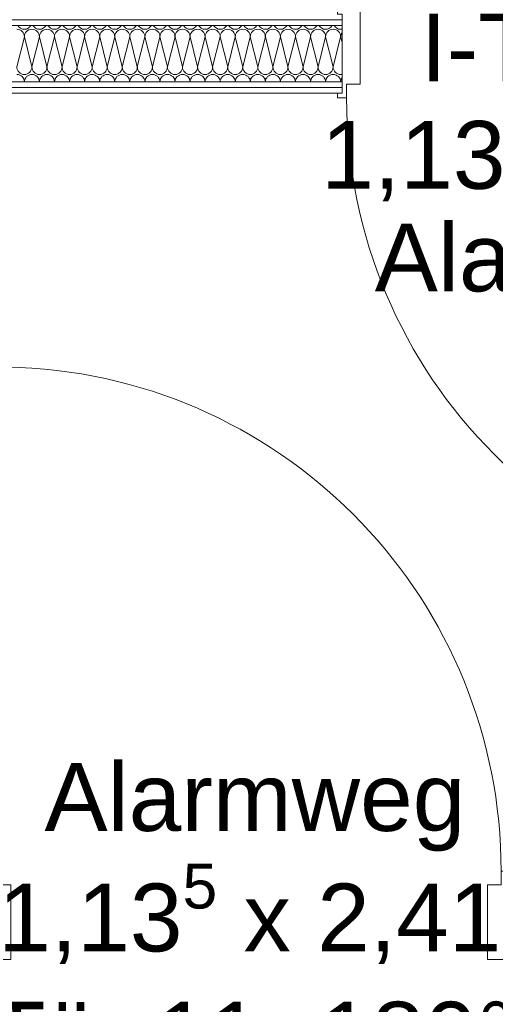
# Model space of a CAD drawing. Header units: metres. Extents: x -167 to 338, y -186 to 508.
# Tile 73 of 256: x 41.56 to 42.61, y 38.92 to 41.1. Entities that reach past the tile are written whole.
import ezdxf

# ---------------------------------------------------------------- set-up
doc = ezdxf.new("R2010")
doc.units = ezdxf.units.M
doc.header["$MEASUREMENT"] = 0
doc.layers.add('10 Wand außen', color=7, linetype='Continuous')
doc.layers.add('94 Genehmigungsplanung Bemaßung', color=7, linetype='Continuous')
doc.styles.add('ERSTELLTER_STIL_1', font='arial.ttf')
doc.dimstyles.new('ERSTELLTER_STIL__1', dxfattribs={"dimtxt": 0.25, "dimasz": 0.19, "dimexe": 0.18, "dimexo": 0.1, "dimgap": 0, "dimtad": 1, "dimtih": 1, "dimtoh": 1, "dimzin": 0, "dimdsep": 46, "dimtxsty": 'ERSTELLTER_STIL_1', "dimblk": 'ARROWHEAD_6', "dimblk1": 'ARROWHEAD_6', "dimblk2": 'ARROWHEAD_6', "dimcen": 0.09, "dimclrd": 7, "dimclre": 7, "dimclrt": 7, "dimazin": 0, "dimtfac": 1, "dimtdec": 4, "dimtmove": 0, "dimatfit": 3, "dimfxl": 1, "dimtolj": 1, "dimtzin": 0, "dimarcsym": 0})
pattern_1 = [(0, (27236.132094, 33357.27905), (0, 0.075), [0, -0.075])]

# ---------------------------------------------------------------- blocks, each defined once
blk = doc.blocks.new('*X84', base_point=(27236.1321, 33357.279))
at = {"layer": '10 Wand außen', "color": 8, "linetype": 'Continuous', "lineweight": 18}
for p, q in [((41.5654, 41.0624), (41.5488, 40.9957)), ((41.5654, 41.0624), (41.5821, 40.9957)), ((41.5988, 41.0624), (41.5821, 40.9957)), ((41.5988, 41.0624), (41.6154, 40.9957)), ((41.6321, 41.0624), (41.6154, 40.9957)), ((41.6321, 41.0624), (41.6488, 40.9957)), ((41.6654, 41.0624), (41.6488, 40.9957)), ((41.6654, 41.0624), (41.6821, 40.9957)), ((41.6988, 41.0624), (41.6821, 40.9957)), ((41.6988, 41.0624), (41.7154, 40.9957)), ((41.7321, 41.0624), (41.7154, 40.9957)), ((41.7321, 41.0624), (41.7488, 40.9957)), ((41.7654, 41.0624), (41.7488, 40.9957)), ((41.7654, 41.0624), (41.7821, 40.9957)), ((41.7988, 41.0624), (41.7821, 40.9957)), ((41.7988, 41.0624), (41.8154, 40.9957)), ((41.8321, 41.0624), (41.8154, 40.9957)), ((41.8321, 41.0624), (41.8488, 40.9957)), ((41.8654, 41.0624), (41.8488, 40.9957)), ((41.8654, 41.0624), (41.8821, 40.9957)), ((41.8988, 41.0624), (41.8821, 40.9957)), ((41.8988, 41.0624), (41.9154, 40.9957)), ((41.9321, 41.0624), (41.9154, 40.9957)), ((41.9321, 41.0624), (41.9488, 40.9957)), ((41.9654, 41.0624), (41.9488, 40.9957)), ((41.9654, 41.0624), (41.9821, 40.9957)), ((41.9988, 41.0624), (41.9821, 40.9957)), ((41.9988, 41.0624), (42.0154, 40.9957)), ((42.0321, 41.0624), (42.0154, 40.9957)), ((42.0321, 41.0624), (42.0488, 40.9957)), ((42.0654, 41.0624), (42.0488, 40.9957)), ((42.0654, 41.0624), (42.0821, 40.9957)), ((42.0988, 41.0624), (42.0821, 40.9957)), ((42.0988, 41.0624), (42.1154, 40.9957)), ((42.1321, 41.0624), (42.1154, 40.9957)), ((42.1321, 41.0624), (42.1488, 40.9957)), ((42.1654, 41.0624), (42.1488, 40.9957)), ((42.1654, 41.0624), (42.1821, 40.9957)), ((42.1988, 41.0624), (42.1821, 40.9957)), ((42.1988, 41.0624), (42.2154, 40.9957)), ((42.2321, 41.0624), (42.2154, 40.9957)), ((42.2321, 41.0624), (42.2488, 40.9957)), ((42.2654, 41.0624), (42.2488, 40.9957)), ((42.2654, 41.0624), (42.2685, 41.0503))]:
    blk.add_line(p, q, dxfattribs=at)
for centre, start, end in [((41.5488, 41.0624), 0, 90), ((41.5654, 41.0957), 208.7274, 270), ((41.5654, 41.0957), 270, 331.2726), ((41.5821, 41.0624), 90, 180), ((41.5821, 41.0624), 0, 90), ((41.5988, 41.0957), 208.7274, 270), ((41.5988, 41.0957), 270, 331.2726), ((41.6154, 41.0624), 90, 180), ((41.6154, 41.0624), 0, 90), ((41.6321, 41.0957), 208.7274, 270), ((41.6321, 41.0957), 270, 331.2726), ((41.6488, 41.0624), 90, 180), ((41.6488, 41.0624), 0, 90), ((41.6654, 41.0957), 208.7274, 270), ((41.6654, 41.0957), 270, 331.2726), ((41.6821, 41.0624), 90, 180), ((41.6821, 41.0624), 0, 90), ((41.6988, 41.0957), 208.7274, 270), ((41.6988, 41.0957), 270, 331.2726), ((41.7154, 41.0624), 90, 180), ((41.7154, 41.0624), 0, 90), ((41.7321, 41.0957), 208.7274, 270), ((41.7321, 41.0957), 270, 331.2726), ((41.7488, 41.0624), 90, 180), ((41.7488, 41.0624), 0, 90), ((41.7654, 41.0957), 208.7274, 270), ((41.7654, 41.0957), 270, 331.2726), ((41.7821, 41.0624), 90, 180), ((41.7821, 41.0624), 0, 90), ((41.7988, 41.0957), 208.7274, 270), ((41.7988, 41.0957), 270, 331.2726), ((41.8154, 41.0624), 90, 180), ((41.8154, 41.0624), 0, 90), ((41.8321, 41.0957), 208.7274, 270), ((41.8321, 41.0957), 270, 331.2726), ((41.8488, 41.0624), 90, 180), ((41.8488, 41.0624), 0, 90), ((41.8654, 41.0957), 208.7274, 270), ((41.8654, 41.0957), 270, 331.2726), ((41.8821, 41.0624), 90, 180), ((41.8821, 41.0624), 0, 90), ((41.8988, 41.0957), 208.7274, 270), ((41.8988, 41.0957), 270, 331.2726), ((41.9154, 41.0624), 90, 180), ((41.9154, 41.0624), 0, 90), ((41.9321, 41.0957), 208.7274, 270), ((41.9321, 41.0957), 270, 331.2726), ((41.9488, 41.0624), 90, 180), ((41.9488, 41.0624), 0, 90), ((41.9654, 41.0957), 208.7274, 270), ((41.9654, 41.0957), 270, 331.2726), ((41.9821, 41.0624), 90, 180), ((41.9821, 41.0624), 0, 90), ((41.9988, 41.0957), 208.7274, 270), ((41.9988, 41.0957), 270, 331.2726), ((42.0154, 41.0624), 90, 180), ((42.0154, 41.0624), 0, 90), ((42.0321, 41.0957), 208.7274, 270), ((42.0321, 41.0957), 270, 331.2726), ((42.0488, 41.0624), 90, 180), ((42.0488, 41.0624), 0, 90), ((42.0654, 41.0957), 208.7274, 270), ((42.0654, 41.0957), 270, 331.2726), ((42.0821, 41.0624), 90, 180), ((42.0821, 41.0624), 0, 90), ((42.0988, 41.0957), 208.7274, 270), ((42.0988, 41.0957), 270, 331.2726), ((42.1154, 41.0624), 90, 180), ((42.1154, 41.0624), 0, 90), ((42.1321, 41.0957), 208.7274, 270), ((42.1321, 41.0957), 270, 331.2726), ((42.1488, 41.0624), 90, 180), ((42.1488, 41.0624), 0, 90), ((42.1654, 41.0957), 208.7274, 270), ((42.1654, 41.0957), 270, 331.2726), ((42.1821, 41.0624), 90, 180), ((42.1821, 41.0624), 0, 90), ((42.1988, 41.0957), 208.7274, 270), ((42.1988, 41.0957), 270, 331.2726), ((42.2154, 41.0624), 90, 180), ((42.2154, 41.0624), 0, 90), ((42.2321, 41.0957), 208.7274, 270), ((42.2321, 41.0957), 270, 331.2726), ((42.2488, 41.0624), 90, 180), ((42.2488, 41.0624), 0, 90), ((42.2654, 41.0957), 208.7274, 270), ((42.2654, 41.0957), 270, 280.4677), ((42.2821, 41.0624), 144.9168, 180), ((41.5654, 40.9957), 180, 270), ((41.5654, 40.9957), 270, 0), ((41.5988, 40.9957), 180, 270), ((41.5988, 40.9957), 270, 0), ((41.6321, 40.9957), 180, 270), ((41.6321, 40.9957), 270, 0), ((41.6654, 40.9957), 180, 270), ((41.6654, 40.9957), 270, 0), ((41.6988, 40.9957), 180, 270), ((41.6988, 40.9957), 270, 0), ((41.7321, 40.9957), 180, 270), ((41.7321, 40.9957), 270, 0), ((41.7654, 40.9957), 180, 270), ((41.7654, 40.9957), 270, 0), ((41.7988, 40.9957), 180, 270), ((41.7988, 40.9957), 270, 0), ((41.8321, 40.9957), 180, 270), ((41.8321, 40.9957), 270, 0), ((41.8654, 40.9957), 180, 270), ((41.8654, 40.9957), 270, 0), ((41.8988, 40.9957), 180, 270), ((41.8988, 40.9957), 270, 0), ((41.9321, 40.9957), 180, 270), ((41.9321, 40.9957), 270, 0), ((41.9654, 40.9957), 180, 270), ((41.9654, 40.9957), 270, 0), ((41.9988, 40.9957), 180, 270), ((41.9988, 40.9957), 270, 0), ((42.0321, 40.9957), 180, 270), ((42.0321, 40.9957), 270, 0), ((42.0654, 40.9957), 180, 270), ((42.0654, 40.9957), 270, 0), ((42.0988, 40.9957), 180, 270), ((42.0988, 40.9957), 270, 0), ((42.1321, 40.9957), 180, 270), ((42.1321, 40.9957), 270, 0), ((42.1654, 40.9957), 180, 270), ((42.1654, 40.9957), 270, 0), ((42.1988, 40.9957), 180, 270), ((42.1988, 40.9957), 270, 0), ((42.2321, 40.9957), 180, 270), ((42.2321, 40.9957), 270, 0), ((42.2654, 40.9957), 180, 270), ((41.5488, 40.9624), 1.1093, 90), ((41.5821, 40.9624), 90, 178.8907), ((41.5821, 40.9624), 1.1093, 90), ((41.6154, 40.9624), 90, 178.8907), ((41.6154, 40.9624), 1.1093, 90), ((41.6488, 40.9624), 90, 178.8907), ((41.6488, 40.9624), 1.1093, 90), ((41.6821, 40.9624), 90, 178.8907), ((41.6821, 40.9624), 1.1093, 90), ((41.7154, 40.9624), 90, 178.8907), ((41.7154, 40.9624), 1.1093, 90), ((41.7488, 40.9624), 90, 178.8907), ((41.7488, 40.9624), 1.1093, 90), ((41.7821, 40.9624), 90, 178.8907), ((41.7821, 40.9624), 1.1093, 90), ((41.8154, 40.9624), 90, 178.8907), ((41.8154, 40.9624), 1.1093, 90), ((41.8488, 40.9624), 90, 178.8907), ((41.8488, 40.9624), 1.1093, 90), ((41.8821, 40.9624), 90, 178.8907), ((41.8821, 40.9624), 1.1093, 90), ((41.9154, 40.9624), 90, 178.8907), ((41.9154, 40.9624), 1.1093, 90), ((41.9488, 40.9624), 90, 178.8907), ((41.9488, 40.9624), 1.1093, 90), ((41.9821, 40.9624), 90, 178.8907), ((41.9821, 40.9624), 1.1093, 90), ((42.0154, 40.9624), 90, 178.8907), ((42.0154, 40.9624), 1.1093, 90), ((42.0488, 40.9624), 90, 178.8907), ((42.0488, 40.9624), 1.1093, 90), ((42.0821, 40.9624), 90, 178.8907), ((42.0821, 40.9624), 1.1093, 90), ((42.1154, 40.9624), 90, 178.8907), ((42.1154, 40.9624), 1.1093, 90), ((42.1488, 40.9624), 90, 178.8907), ((42.1488, 40.9624), 1.1093, 90), ((42.1821, 40.9624), 90, 178.8907), ((42.1821, 40.9624), 1.1093, 90), ((42.2154, 40.9624), 90, 178.8907), ((42.2154, 40.9624), 1.1093, 90), ((42.2488, 40.9624), 90, 178.8907), ((42.2488, 40.9624), 1.1093, 90), ((42.2654, 40.9957), 270, 280.4677), ((42.2821, 40.9624), 144.9168, 178.8907)]:
    blk.add_arc(centre, 0.0167, start, end, dxfattribs=at)
blk = doc.blocks.new('Zargentür 1-Fl 27_7')
at = {"layer": '10 Wand außen', "color": 7, "linetype": 'Continuous', "lineweight": 18}
for p, q in [((0.5575, -0.01), (0.5575, 1.105)), ((-0.5575, -0.01), (-0.5775, -0.01)), ((-0.5775, -0.01), (-0.5775, -0.02)), ((-0.5775, -0.02), (-0.5675, -0.02)), ((-0.5675, -0.02), (-0.5675, -0.195)), ((-0.5575, -0.04), (-0.5575, -0.01)), ((0.5575, -0.04), (0.5575, -0.01)), ((0.5575, -0.01), (0.5775, -0.01)), ((0.5775, -0.02), (0.5675, -0.02)), ((0.5675, -0.02), (0.5675, -0.195)), ((0.5775, -0.01), (0.5775, -0.02)), ((-0.5275, -0.04), (-0.5575, -0.04)), ((-0.5275, -0.205), (-0.5275, -0.04)), ((0.5275, -0.205), (0.5275, -0.04)), ((0.5275, -0.04), (0.5575, -0.04)), ((-0.5675, -0.195), (-0.5775, -0.195)), ((-0.5775, -0.195), (-0.5775, -0.205)), ((0.5675, -0.195), (0.5775, -0.195)), ((0.5775, -0.195), (0.5775, -0.205)), ((-0.5775, -0.205), (-0.5275, -0.205)), ((0.5775, -0.205), (0.5275, -0.205))]:
    blk.add_line(p, q, dxfattribs=at)
at = {"layer": '10 Wand außen', "color": 7, "linetype": 'Continuous', "lineweight": 13}
for p, q in [((-0.5675, -0.0325), (-0.5675, -0.02)), ((-0.5675, -0.0325), (-0.5675, -0.02)), ((0.5675, -0.0325), (0.5675, -0.02)), ((0.5675, -0.0325), (0.5675, -0.02)), ((-0.5675, -0.045), (-0.5675, -0.0325)), ((-0.5675, -0.045), (-0.5675, -0.0325)), ((0.5675, -0.045), (0.5675, -0.0325)), ((0.5675, -0.045), (0.5675, -0.0325)), ((-0.5675, -0.17), (-0.5675, -0.045)), ((-0.5675, -0.17), (-0.5675, -0.045)), ((0.5675, -0.17), (0.5675, -0.045)), ((0.5675, -0.17), (0.5675, -0.045)), ((-0.5675, -0.1825), (-0.5675, -0.17)), ((-0.5675, -0.1825), (-0.5675, -0.17)), ((0.5675, -0.1825), (0.5675, -0.17)), ((0.5675, -0.1825), (0.5675, -0.17)), ((-0.5675, -0.195), (-0.5675, -0.1825)), ((-0.5675, -0.195), (-0.5675, -0.1825)), ((0.5675, -0.195), (0.5675, -0.1825)), ((0.5675, -0.195), (0.5675, -0.1825))]:
    blk.add_line(p, q, dxfattribs=at)
blk.add_arc((0.5575, -0.01), 1.115, 90, 180, dxfattribs=at)
blk = doc.blocks.new('T Marker 27_11')
at = {"layer": '10 Wand außen', "color": 7, "lineweight": 13, "char_height": 0.15, "attachment_point": 7, "style": 'ERSTELLTER_STIL_1'}
for s, insert in [('\\A1;{\\pql;\\pt0;\\fArial|b0|i0|c0|p0;\\W1.000000;1,13\\fArial|b0|i0|c0|p0;\\W1.000000;\\A1{\\H.66x;\\S5^  ;}\\fArial|b0|i0|c0|p0;\\W1.000000; x 2,41\\fArial|b0|i0|c0|p0;\\W1.000000;\\A1{\\H.66x;\\S^  ;}}', (-0.6135, -0.4302)), ('\\A1;{\\pql;\\pt0;\\fArial|b0|i0|c0|p0;\\W1.000000;I-Tür-12\\fArial|b0|i0|c0|p0;\\W1.000000;\\fArial|b0|i0|c0|p0;\\W1.000000;\\fArial|b0|i0|c0|p0;\\W1.000000;}', (-0.394, -0.151)), ('\\A1;{\\pql;\\pt0;\\fArial|b0|i0|c0|p0;\\W1.000000;Alarmweg\\fArial|b0|i0|c0|p0;\\W1.000000;\\fArial|b0|i0|c0|p0;\\W1.000000;\\fArial|b0|i0|c0|p0;\\W1.000000;}', (-0.4951, -0.6584))]:
    blk.add_mtext(s, dxfattribs=dict(at, insert=insert))
blk = doc.blocks.new('Zargentür 1-Fl 27_8')
at = {"layer": '10 Wand außen', "color": 7, "linetype": 'Continuous', "lineweight": 18}
for p, q in [((0.5575, 0.01), (1.6683, 0.1072)), ((-0.5575, 0.01), (-0.5775, 0.01)), ((-0.5775, 0.01), (-0.5775, 0)), ((-0.5575, -0.02), (-0.5575, 0.01)), ((0.5575, -0.02), (0.5575, 0.01)), ((0.5575, 0.01), (0.5775, 0.01)), ((0.5775, 0.01), (0.5775, 0)), ((-0.5775, 0), (-0.5675, 0)), ((-0.5675, 0), (-0.5675, -0.175)), ((-0.5275, -0.02), (-0.5575, -0.02)), ((-0.5275, -0.185), (-0.5275, -0.02)), ((0.5275, -0.185), (0.5275, -0.02)), ((0.5275, -0.02), (0.5575, -0.02)), ((0.5775, 0), (0.5675, 0)), ((0.5675, 0), (0.5675, -0.175)), ((-0.5675, -0.175), (-0.5775, -0.175)), ((-0.5775, -0.175), (-0.5775, -0.185)), ((-0.5775, -0.185), (-0.5275, -0.185)), ((0.5775, -0.185), (0.5275, -0.185)), ((0.5675, -0.175), (0.5775, -0.175)), ((0.5775, -0.175), (0.5775, -0.185))]:
    blk.add_line(p, q, dxfattribs=at)
at = {"layer": '10 Wand außen', "color": 7, "linetype": 'Continuous', "lineweight": 13}
for p, q in [((-0.5675, 0), (-0.5675, -0.0125)), ((-0.5675, 0), (-0.5675, -0.0125)), ((0.5675, 0), (0.5675, -0.0125)), ((0.5675, 0), (0.5675, -0.0125)), ((-0.5675, -0.0125), (-0.5675, -0.025)), ((-0.5675, -0.0125), (-0.5675, -0.025)), ((0.5675, -0.0125), (0.5675, -0.025)), ((0.5675, -0.0125), (0.5675, -0.025)), ((-0.5675, -0.025), (-0.5675, -0.15)), ((-0.5675, -0.025), (-0.5675, -0.15)), ((0.5675, -0.025), (0.5675, -0.15)), ((0.5675, -0.025), (0.5675, -0.15)), ((-0.5675, -0.15), (-0.5675, -0.1625)), ((-0.5675, -0.15), (-0.5675, -0.1625)), ((0.5675, -0.15), (0.5675, -0.1625)), ((0.5675, -0.15), (0.5675, -0.1625)), ((-0.5675, -0.1625), (-0.5675, -0.175)), ((-0.5675, -0.1625), (-0.5675, -0.175)), ((0.5675, -0.1625), (0.5675, -0.175)), ((0.5675, -0.1625), (0.5675, -0.175))]:
    blk.add_line(p, q, dxfattribs=at)
blk.add_arc((0.5575, 0.01), 1.115, 5, 180, dxfattribs=at)
blk = doc.blocks.new('T Marker 27_12')
at = {"layer": '10 Wand außen', "color": 7, "lineweight": 13, "char_height": 0.15, "attachment_point": 7, "rotation": 180, "style": 'ERSTELLTER_STIL_1'}
for s, insert in [('\\A1;{\\pql;\\pt0;\\fArial|b0|i0|c0|p0;\\W1.000000;I-Tür 11- 180° fs\\fArial|b0|i0|c0|p0;\\W1.000000;\\fArial|b0|i0|c0|p0;\\W1.000000;\\fArial|b0|i0|c0|p0;\\W1.000000;}', (0.7069, 0.2557)), ('\\A1;{\\pql;\\pt0;\\fArial|b0|i0|c0|p0;\\W1.000000;1,13\\fArial|b0|i0|c0|p0;\\W1.000000;\\A1{\\H.66x;\\S5^  ;}\\fArial|b0|i0|c0|p0;\\W1.000000; x 2,41\\fArial|b0|i0|c0|p0;\\W1.000000;\\A1{\\H.66x;\\S^  ;}}', (0.5555, 0.036)), ('\\A1;{\\pql;\\pt0;\\fArial|b0|i0|c0|p0;\\W1.000000;Alarmweg\\fArial|b0|i0|c0|p0;\\W1.000000;\\fArial|b0|i0|c0|p0;\\W1.000000;\\fArial|b0|i0|c0|p0;\\W1.000000;}', (0.4531, -0.2289))]:
    blk.add_mtext(s, dxfattribs=dict(at, insert=insert))
blk = doc.blocks.new('*D472', base_point=(27236.1321, 33357.279))
at = {"layer": '94 Genehmigungsplanung Bemaßung', "color": 7, "linetype": 'Continuous', "lineweight": 13}
for p, q in [((38.2411, 45.7456), (38.2411, 46.1206)), ((57.8425, 45.7456), (57.8425, 46.1206)), ((38.3411, 46.0331), (38.1411, 45.8331)), ((57.9425, 46.0331), (57.7425, 45.8331)), ((38.2411, 45.9331), (57.8425, 45.9331))]:
    blk.add_line(p, q, dxfattribs=at)
at = {"layer": '94 Genehmigungsplanung Bemaßung', "color": 7, "lineweight": 13, "char_height": 0.25, "attachment_point": 7, "style": 'ERSTELLTER_STIL_1'}
for s, insert in [('\\A1;{\\pql;\\fArial|b0|i0|c0|p0;\\W1.000000;19,60}', (47.4221, 45.9831)), ('\\A1;{\\pql;\\fArial|b0|i0|c0|p0;\\W1.000000;32}', (57.3611, 45.9831))]:
    blk.add_mtext(s, dxfattribs=dict(at, insert=insert))
blk = doc.blocks.new('ARROWHEAD_6')
at = {"color": 0, "linetype": 'Continuous', "lineweight": 0}
for p, q in [((-0.5, -0.5), (0.5, 0.5)), ((0, 0), (-1, 0))]:
    blk.add_line(p, q, dxfattribs=at)

msp = doc.modelspace()

# ---------------------------------------------------------------- hatches: boundary and pattern name
at = {"layer": '10 Wand außen', "linetype": 'Continuous', "lineweight": 13, "true_color": 0x000100}
h = msp.add_hatch(dxfattribs=at)
h.set_pattern_fill('Gipskarton_0001', color=98, style=0, pattern_type=2)
h.set_pattern_definition(pattern_1)
h.paths.add_polyline_path([(38.2411, 41.1002), (38.2411, 41.0877), (42.2685, 41.0877), (42.2685, 41.1002)])
h = msp.add_hatch(dxfattribs=at)
h.set_pattern_fill('Gipskarton_0001', color=98, style=0, pattern_type=2)
h.set_pattern_definition(pattern_1)
h.paths.add_polyline_path([(38.2411, 40.9627), (38.2411, 40.9502), (42.2685, 40.9502), (42.2685, 40.9627)])
h = msp.add_hatch(dxfattribs=at)
h.set_pattern_fill('Gipskarton_0001', color=98, style=0, pattern_type=2)
h.set_pattern_definition(pattern_1)
h.paths.add_polyline_path([(38.2411, 40.9502), (38.2411, 40.9377), (42.2685, 40.9377), (42.2685, 40.9502)])

# ---------------------------------------------------------------- linework, layer by layer
at = {"layer": '10 Wand außen', "color": 7, "linetype": 'Continuous', "lineweight": 13}
for p, q in [((42.2685, 41.1127), (42.2685, 41.1002)), ((42.2685, 41.1002), (38.2411, 41.1002)), ((42.2685, 41.0877), (38.2411, 41.0877)), ((42.2685, 41.1002), (42.2685, 41.0877)), ((42.2685, 41.0877), (42.2685, 40.9627)), ((38.2411, 40.9627), (42.2685, 40.9627)), ((38.2411, 40.9502), (42.2685, 40.9502)), ((42.2685, 40.9627), (42.2685, 40.9502)), ((42.2685, 40.9502), (42.2685, 40.9377))]:
    msp.add_line(p, q, dxfattribs=at)
at = {"layer": '10 Wand außen', "color": 7, "linetype": 'Continuous', "lineweight": 13, "flags": 128}
msp.add_lwpolyline([(38.2411, 40.9377), (42.2685, 40.9377)], dxfattribs=at)

# ---------------------------------------------------------------- block references
at = {"layer": '10 Wand außen', "color": 7, "lineweight": 13}
msp.add_blockref('T Marker 27_11', (42.836, 41.1127), dxfattribs=at)
at = {"layer": '10 Wand außen', "color": 7, "linetype": 'Continuous', "lineweight": 18, "xscale": -1, "rotation": 180}
msp.add_blockref('Zargentür 1-Fl 27_7', (42.836, 40.9177), dxfattribs=at)
at = {"layer": '10 Wand außen', "color": 7, "lineweight": 35}
msp.add_blockref('*X84', (27236.1321, 33357.279), dxfattribs=at)
at = {"layer": '10 Wand außen', "color": 7, "linetype": 'Continuous', "lineweight": 18, "xscale": -1}
msp.add_blockref('Zargentür 1-Fl 27_8', (42.0631, 39.2074), dxfattribs=at)
at = {"layer": '10 Wand außen', "color": 7, "lineweight": 13, "rotation": 180}
msp.add_blockref('T Marker 27_12', (42.0631, 39.0324), dxfattribs=at)

# ---------------------------------------------------------------- dimensions: what is measured, and where the dimension line sits
at = {"layer": '94 Genehmigungsplanung Bemaßung', "color": 7, "linetype": 'Continuous', "lineweight": 13}
dim = msp.add_linear_dim(base=(57.8425, 45.9331), p1=(38.2411, 36.0897), p2=(57.8425, 43.6597), dimstyle='ERSTELLTER_STIL__1', dxfattribs=at)
dim.commit()
dim.dimension.update_dxf_attribs({"geometry": '*D472', "text_midpoint": (47.8409, 46.1081), "dimtype": 160})

doc.saveas('drawing.dxf')
